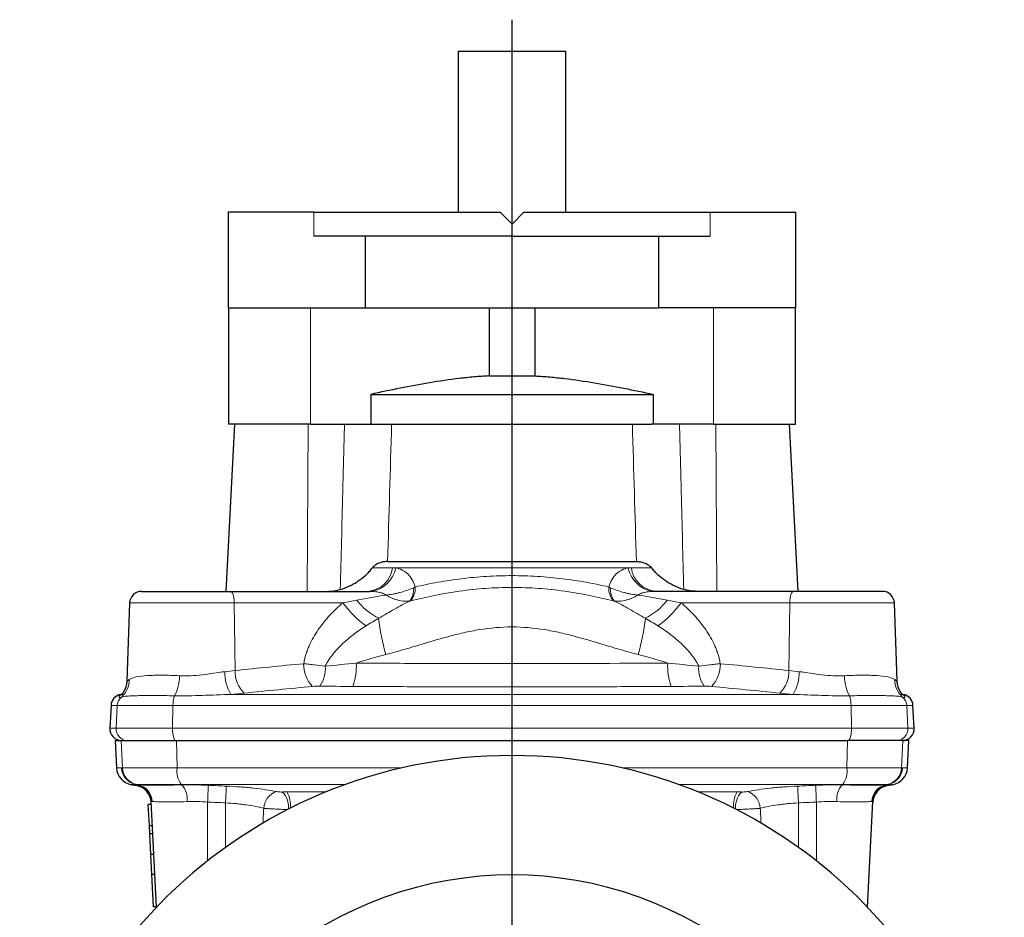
# Model space of a CAD drawing. Header units: millimetres. Extents: x -261 to 505, y -237 to 323.
# Tile 3 of 5: x -259 to -94, y 173 to 323. Entities that reach past the tile are written whole.
import ezdxf

# ---------------------------------------------------------------- set-up
doc = ezdxf.new("R2010")
doc.units = ezdxf.units.MM
doc.layers.add('FORMAT', color=7, linetype='Continuous')

# ---------------------------------------------------------------- blocks, each defined once
blk = doc.blocks.new('SW_CENTERMARKSYMBOL_0')
at = {"layer": 'FORMAT', "color": 0}
blk.add_line((0, 5), (0, 205.76), dxfattribs=at)
blk = doc.blocks.new('SW_CENTERMARKSYMBOL_1')
at = {"layer": 'FORMAT', "color": 0}
for p, q in [((-91.92, 3.54), (-96.87, 8.49)), ((3.54, 3.54), (8.49, 8.49)), ((-88.39, 0), (-90.16, 1.77)), ((-44.19, -39.19), (-44.19, 2.5)), ((0, 0), (1.77, 1.77)), ((-88.39, 0), (-86.62, -1.77)), ((0, 0), (-1.77, -1.77)), ((-84.85, -3.54), (-79.9, -8.49)), ((-3.54, -3.54), (-8.49, -8.49)), ((-44.19, -44.19), (-44.19, -41.69)), ((-49.19, -44.19), (-90.89, -44.19)), ((-44.19, -44.19), (-46.69, -44.19)), ((-44.19, -44.19), (-44.19, -46.69)), ((-44.19, -44.19), (-41.69, -44.19)), ((-39.19, -44.19), (2.5, -44.19)), ((-44.19, -49.19), (-44.19, -90.89)), ((-84.85, -84.85), (-79.9, -79.9)), ((-3.54, -84.85), (-8.49, -79.9)), ((-88.39, -88.39), (-86.62, -86.62)), ((0, -88.39), (-1.77, -86.62)), ((-88.39, -88.39), (-90.16, -90.16)), ((0, -88.39), (1.77, -90.16)), ((-91.92, -91.92), (-96.87, -96.87)), ((3.54, -91.92), (8.49, -96.87))]:
    blk.add_line(p, q, dxfattribs=at)
for start, end in [(49.5837, 130.4163), (132.7082, 135), (45, 47.2918), (135, 137.2918), (42.7082, 45), (139.5837, 220.4163), (319.5837, 40.4163), (222.7082, 225), (315, 317.2918), (225, 227.2918), (312.7082, 315), (229.5837, 310.4163)]:
    blk.add_arc((-44.19, -44.19), 62.5, start, end, dxfattribs=at)

msp = doc.modelspace()

# ---------------------------------------------------------------- linework, layer by layer
at = {"color": 7, "linetype": 'Continuous', "lineweight": 25}
for p, q in [((-185.29, 317.69), (-185.29, 290.69)), ((-185.29, 317.69), (-176.29, 317.69)), ((-176.29, 317.69), (-167.29, 317.69)), ((-167.29, 290.69), (-167.29, 317.69)), ((-223.85, 290.69), (-223.85, 274.69)), ((-209.49, 290.69), (-223.85, 290.69)), ((-209.49, 290.69), (-178.29, 290.69)), ((-176.29, 288.69), (-178.29, 290.69)), ((-174.29, 290.69), (-176.29, 288.69)), ((-174.29, 290.69), (-143.09, 290.69)), ((-143.09, 290.69), (-128.73, 290.69)), ((-128.73, 274.69), (-128.73, 290.69)), ((-176.29, 286.69), (-209.49, 286.69)), ((-200.85, 274.69), (-200.85, 286.69)), ((-176.29, 286.69), (-143.09, 286.69)), ((-151.73, 286.69), (-151.73, 274.69)), ((-223.85, 274.69), (-200.85, 274.69)), ((-223.79, 274.69), (-223.79, 255.19)), ((-200.85, 274.69), (-151.73, 274.69)), ((-180.12, 274.69), (-180.12, 263.27)), ((-172.46, 274.69), (-172.46, 263.27)), ((-128.73, 274.69), (-151.73, 274.69)), ((-128.79, 255.19), (-128.79, 274.69)), ((-180.12, 263.27), (-172.46, 263.27)), ((-199.93, 260.19), (-199.93, 255.19)), ((-199.93, 260.19), (-152.65, 260.19)), ((-152.65, 260.19), (-152.65, 255.19)), ((-222.79, 255.19), (-224.26, 227.19)), ((-210.05, 255.19), (-223.79, 255.19)), ((-210.05, 255.19), (-200.52, 255.19)), ((-199.68, 255.19), (-152.9, 255.19)), ((-142.53, 255.19), (-152.06, 255.19)), ((-142.53, 255.19), (-128.79, 255.19)), ((-128.32, 227.19), (-129.79, 255.19)), ((-197.13, 232.19), (-155.45, 232.19)), ((-238.36, 227.19), (-223.5, 227.19)), ((-223.5, 227.19), (-200.19, 227.19)), ((-129.08, 227.19), (-152.39, 227.19)), ((-114.22, 227.19), (-129.08, 227.19)), ((-240.36, 225.26), (-240.81, 212.22)), ((-111.77, 212.22), (-112.22, 225.26)), ((-241.66, 209.96), (-241.82, 209.93)), ((-241.5, 209.94), (-241.49, 209.94)), ((-111.08, 209.94), (-111.09, 209.94)), ((-110.76, 209.93), (-110.92, 209.96)), ((-243.47, 208.07), (-243.67, 204.29)), ((-108.91, 204.29), (-109.11, 208.07)), ((-242.79, 202.19), (-242.55, 197.61)), ((-242.79, 202.19), (-241.79, 202.19)), ((-241.79, 202.19), (-232.48, 202.19)), ((-232.48, 202.19), (-120.1, 202.19)), ((-110.79, 202.19), (-120.1, 202.19)), ((-109.79, 202.19), (-110.79, 202.19)), ((-110.03, 197.61), (-109.79, 202.19)), ((-240.08, 194.81), (-239.22, 194.66)), ((-113.36, 194.66), (-112.51, 194.81)), ((-236.73, 191.49), (-237.23, 191.49)), ((-237.04, 187.93), (-237.23, 191.49)), ((-235.83, 174.3), (-236.76, 192.01)), ((-116.75, 174.3), (-115.82, 192.01)), ((-236.54, 187.93), (-237.04, 187.93)), ((-236.97, 186.56), (-237.04, 187.93)), ((-236.47, 186.56), (-236.97, 186.56)), ((-236.79, 183.13), (-236.97, 186.56)), ((-236.29, 183.13), (-236.79, 183.13)), ((-236.62, 179.78), (-236.79, 183.13)), ((-236.12, 179.78), (-236.62, 179.78)), ((-236.33, 174.35), (-236.62, 179.78)), ((-235.83, 174.35), (-236.33, 174.35))]:
    msp.add_line(p, q, dxfattribs=at)
at = {"color": 8, "linetype": 'Continuous', "lineweight": 18}
for p, q in [((-209.49, 290.69), (-209.49, 286.69)), ((-143.09, 290.69), (-143.09, 286.69)), ((-210.05, 274.69), (-210.05, 255.19)), ((-142.53, 274.69), (-142.53, 255.19)), ((-210.59, 227.19), (-210.47, 255.19)), ((-141.99, 227.19), (-142.11, 255.19)), ((-199.68, 231.11), (-196.29, 231.11)), ((-156.81, 231.1), (-195.77, 231.1)), ((-152.9, 231.11), (-156.29, 231.11)), ((-176.29, 227.84), (-176.29, 221.23)), ((-222.82, 225.26), (-240.36, 225.26)), ((-222.69, 213.94), (-222.82, 225.26)), ((-204.61, 225.26), (-222.82, 225.26)), ((-147.97, 225.26), (-129.76, 225.26)), ((-129.89, 213.94), (-129.76, 225.26)), ((-129.76, 225.26), (-112.22, 225.26)), ((-241.82, 209.93), (-241.7, 209.93)), ((-241.55, 209.93), (-241.5, 209.94)), ((-241.55, 209.93), (-241.5, 209.94)), ((-223.4, 209.93), (-129.18, 209.93)), ((-111.03, 209.93), (-111.09, 209.94)), ((-111.03, 209.93), (-111.08, 209.94)), ((-110.76, 209.93), (-110.88, 209.93)), ((-242.44, 208.07), (-243.47, 208.07)), ((-242.63, 204.29), (-242.44, 208.07)), ((-233.11, 208.07), (-242.44, 208.07)), ((-233.16, 204.29), (-233.11, 208.07)), ((-119.47, 208.07), (-233.11, 208.07)), ((-119.42, 204.29), (-119.47, 208.07)), ((-119.47, 208.07), (-110.14, 208.07)), ((-109.95, 204.29), (-110.14, 208.07)), ((-110.14, 208.07), (-109.11, 208.07)), ((-243.67, 204.29), (-242.63, 204.29)), ((-242.63, 204.29), (-233.16, 204.29)), ((-233.16, 204.29), (-119.42, 204.29)), ((-119.42, 204.29), (-109.95, 204.29)), ((-109.95, 204.29), (-108.91, 204.29)), ((-241.55, 197.61), (-241.79, 202.19)), ((-232.41, 197.61), (-232.48, 202.19)), ((-120.17, 197.61), (-120.1, 202.19)), ((-111.03, 197.61), (-110.79, 202.19)), ((-242.55, 197.61), (-241.7, 197.61)), ((-241.61, 197.61), (-241.55, 197.61)), ((-241.55, 197.61), (-232.41, 197.61)), ((-232.41, 197.61), (-194.7, 197.61)), ((-157.88, 197.61), (-120.17, 197.61)), ((-111.03, 197.61), (-120.17, 197.61)), ((-110.97, 197.61), (-111.03, 197.61)), ((-110.03, 197.61), (-110.88, 197.61)), ((-239.23, 194.81), (-240.08, 194.81)), ((-239.08, 194.81), (-239.14, 194.81)), ((-231.72, 194.81), (-239.08, 194.81)), ((-239.02, 194.8), (-239.08, 194.81)), ((-204.24, 194.81), (-231.72, 194.81)), ((-231.65, 194.77), (-231.72, 194.81)), ((-120.86, 194.81), (-148.34, 194.81)), ((-120.93, 194.77), (-120.86, 194.81)), ((-120.86, 194.81), (-113.5, 194.81)), ((-113.56, 194.8), (-113.5, 194.81)), ((-113.5, 194.81), (-113.44, 194.81)), ((-113.35, 194.81), (-112.51, 194.81)), ((-227.29, 182.03), (-227.29, 191.9)), ((-224.29, 184.29), (-224.29, 191.76)), ((-128.29, 184.29), (-128.29, 191.76)), ((-125.29, 182.03), (-125.29, 191.9))]:
    msp.add_line(p, q, dxfattribs=at)
at = {"color": 8, "linetype": 'Continuous', "lineweight": 18, "flags": 128}
for points in [[(-223.5, 227.19), (-223.44, 227.18), (-223.37, 227.15), (-223.31, 227.1), (-223.25, 227.04), (-223.19, 226.96), (-223.13, 226.86), (-223.08, 226.75), (-223.03, 226.63), (-222.98, 226.49), (-222.94, 226.33), (-222.91, 226.17), (-222.88, 226), (-222.86, 225.82), (-222.84, 225.64), (-222.83, 225.45), (-222.82, 225.26)], [(-129.08, 227.19), (-129.14, 227.18), (-129.21, 227.15), (-129.27, 227.1), (-129.33, 227.04), (-129.39, 226.96), (-129.45, 226.86), (-129.5, 226.75), (-129.55, 226.63), (-129.6, 226.49), (-129.64, 226.33), (-129.67, 226.17), (-129.7, 226), (-129.72, 225.82), (-129.74, 225.64), (-129.75, 225.45), (-129.76, 225.26)], [(-232.6, 202.19), (-232.65, 202.2), (-232.71, 202.22), (-232.76, 202.27), (-232.81, 202.33), (-232.86, 202.41), (-232.9, 202.51), (-232.95, 202.62), (-232.99, 202.74), (-233.03, 202.88), (-233.06, 203.03), (-233.09, 203.19), (-233.11, 203.36), (-233.13, 203.54), (-233.15, 203.72), (-233.16, 203.91), (-233.16, 204.1), (-233.16, 204.29)], [(-119.98, 202.19), (-119.93, 202.2), (-119.87, 202.22), (-119.82, 202.27), (-119.77, 202.33), (-119.72, 202.41), (-119.68, 202.51), (-119.63, 202.62), (-119.59, 202.74), (-119.55, 202.88), (-119.52, 203.03), (-119.49, 203.19), (-119.47, 203.36), (-119.45, 203.54), (-119.43, 203.72), (-119.42, 203.91), (-119.42, 204.1), (-119.42, 204.29)]]:
    msp.add_lwpolyline(points, dxfattribs=at)
at = {"color": 8, "linetype": 'Continuous', "lineweight": 18}
for centre, radius, start, end in [((-200.82, 231.71), 4.56, 277.9124, 352.4731), ((-200.72, 232.15), 5.06, 280.8678, 347.985), ((-151.86, 232.15), 5.06, 192.015, 259.1322), ((-151.77, 231.71), 4.56, 187.5269, 262.0876), ((-195.94, 227.42), 3.14, 323.9653, 6.6776), ((-195.67, 227.69), 3.17, 318.8654, 4.3626), ((-156.91, 227.69), 3.17, 175.6374, 221.1346), ((-156.64, 227.42), 3.14, 173.3224, 216.0347), ((-190.84, 235.18), 16.97, 215.7651, 234.2908), ((-193.97, 232.13), 10.52, 217.5494, 243.7454), ((-158.61, 232.13), 10.52, 296.2546, 322.4506), ((-161.74, 235.18), 16.97, 305.7092, 324.2349), ((-160.47, 226.97), 38.4, 186.3923, 195.6718), ((-192.11, 226.97), 38.4, 344.3282, 353.6077), ((-206.03, 214.9), 5.17, 178.1437, 224.6351), ((-212.94, 214.31), 5.38, 326.2173, 3.5527), ((-211.34, 214.5), 8.97, 338.8738, 4.2939), ((-141.24, 214.5), 8.97, 175.7061, 201.1262), ((-139.64, 214.31), 5.38, 176.4473, 213.7827), ((-146.55, 214.9), 5.17, 315.3649, 1.8563), ((-239.34, 213.11), 7.36, 332.4241, 359.5231), ((-217.26, 213.61), 7.16, 179.0375, 210.9463), ((-217.52, 213.8), 5.17, 178.5328, 225.1896), ((-135.06, 213.8), 5.17, 314.8104, 1.4672), ((-135.32, 213.61), 7.16, 329.0537, 0.9625), ((-113.24, 213.11), 7.36, 180.4769, 207.5759), ((-244.28, 212.38), 3.85, 311.36, 0.3075), ((-108.3, 212.38), 3.85, 179.6925, 228.64), ((-228.92, 208.18), 4.18, 158.6047, 181.5211), ((-123.66, 208.18), 4.18, 358.4789, 21.3953), ((-240.44, 207.96), 2, 130.413, 177.0272), ((-112.14, 207.96), 2, 2.9728, 49.587), ((-240.64, 204.18), 2, 176.9235, 269.9072), ((-111.94, 204.18), 2, 270.0889, 3.0804), ((-238.71, 197.76), 3, 182.9399, 259.9217), ((-238.61, 197.76), 3, 182.9332, 259.913), ((-238.56, 197.76), 3, 182.9293, 259.9079), ((-228.31, 197.14), 4.13, 173.5452, 214.3716), ((-124.28, 197.14), 4.13, 325.6284, 6.4548), ((-114.02, 197.76), 3, 280.0921, 357.0707), ((-113.97, 197.76), 3, 280.087, 357.0668), ((-113.87, 197.76), 3, 280.0783, 357.0601), ((-239.75, 191.85), 3, 3.0015, 80.027), ((-239.56, 191.88), 2.97, 2.3471, 79.5146), ((-234.23, 192.35), 3.54, 353.8905, 43.156), ((180.93, 173.64), 408.63, 177.0459, 177.4386), ((-533.51, 173.64), 408.63, 2.5614, 2.9541), ((-118.35, 192.35), 3.54, 136.844, 186.1095), ((-113.02, 191.88), 2.97, 100.4854, 177.6529), ((-112.83, 191.85), 3, 99.973, 176.9985), ((208.29, 173.48), 432.96, 177.2089, 177.5795), ((-214.81, 190.71), 3.08, 107.5891, 177.4215), ((-217.49, 191.05), 3.75, 354.5623, 42.3478), ((-217.95, 191.28), 4.56, 354.8819, 30.4452), ((-134.63, 191.28), 4.56, 149.5548, 185.1181), ((-135.09, 191.05), 3.75, 137.6522, 185.4377), ((-137.77, 190.71), 3.08, 2.5785, 72.4109), ((-560.87, 173.48), 432.96, 2.4205, 2.7911)]:
    msp.add_arc(centre, radius, start, end, dxfattribs=at)
at = {"color": 7, "linetype": 'Continuous', "lineweight": 25}
for centre, radius, start, end in [((-238.36, 225.19), 2, 90, 178), ((-114.22, 225.19), 2, 2, 90), ((-241.48, 207.96), 2, 100, 177), ((-111.1, 207.96), 2, 3, 80), ((-241.67, 204.19), 2, 177, 270), ((-110.91, 204.19), 2, 270, 3), ((-176.29, 117.19), 82.5, 1.0325, 178.9675), ((-239.55, 197.76), 3, 183, 260), ((-113.03, 197.76), 3, 280, 357), ((-239.74, 191.7), 3, 3, 80.0012), ((-112.84, 191.7), 3, 100.0012, 177)]:
    msp.add_arc(centre, radius, start, end, dxfattribs=at)
for points, knots in [([(-180.12, 263.27), (-180.96, 263.23), (-181.79, 263.17), (-183.46, 263.03), (-184.29, 262.94), (-186.79, 262.64), (-188.45, 262.4), (-191.74, 261.85), (-193.38, 261.54), (-196.66, 260.89), (-198.3, 260.54), (-199.93, 260.19)], [0, 0, 0, 0, 0.125, 0.125, 0.25, 0.25, 0.5, 0.5, 0.75, 0.75, 1, 1, 1, 1]), ([(-172.46, 263.27), (-171.62, 263.23), (-170.79, 263.17), (-169.12, 263.03), (-168.29, 262.94), (-165.79, 262.64), (-164.13, 262.4), (-160.84, 261.85), (-159.2, 261.54), (-155.92, 260.89), (-154.29, 260.54), (-152.65, 260.19)], [0, 0, 0, 0, 0.125, 0.125, 0.25, 0.25, 0.5, 0.5, 0.75, 0.75, 1, 1, 1, 1]), ([(-205.06, 227.5), (-204.51, 227.65), (-203.99, 227.85), (-203.24, 228.21), (-203, 228.34), (-202.52, 228.62), (-202.28, 228.77), (-201.6, 229.23), (-201.18, 229.56), (-200.58, 230.1), (-200.39, 230.29), (-200.02, 230.69), (-199.84, 230.89), (-199.68, 231.11)], [0, 0, 0, 0, 0.25, 0.25, 0.375, 0.375, 0.5, 0.5, 0.75, 0.75, 0.875, 0.875, 1, 1, 1, 1]), ([(-197.13, 232.19), (-197.33, 232.19), (-197.54, 232.17), (-197.97, 232.1), (-198.18, 232.05), (-198.63, 231.9), (-198.86, 231.79), (-199.19, 231.59), (-199.3, 231.51), (-199.5, 231.33), (-199.6, 231.22), (-199.68, 231.11)], [0, 0, 0, 0, 0.25, 0.25, 0.5, 0.5, 0.75, 0.75, 0.875, 0.875, 1, 1, 1, 1]), ([(-155.45, 232.19), (-155.25, 232.19), (-155.04, 232.17), (-154.62, 232.1), (-154.4, 232.05), (-153.95, 231.9), (-153.72, 231.79), (-153.39, 231.59), (-153.28, 231.51), (-153.08, 231.33), (-152.98, 231.22), (-152.9, 231.11)], [0, 0, 0, 0, 0.25, 0.25, 0.5, 0.5, 0.75, 0.75, 0.875, 0.875, 1, 1, 1, 1]), ([(-147.52, 227.5), (-148.07, 227.65), (-148.59, 227.85), (-149.34, 228.21), (-149.58, 228.34), (-150.06, 228.62), (-150.3, 228.77), (-150.98, 229.23), (-151.4, 229.56), (-152, 230.1), (-152.19, 230.29), (-152.56, 230.69), (-152.74, 230.89), (-152.9, 231.11)], [0, 0, 0, 0, 0.25, 0.25, 0.375, 0.375, 0.5, 0.5, 0.75, 0.75, 0.875, 0.875, 1, 1, 1, 1]), ([(-240.81, 212.22), (-240.82, 212.17), (-240.82, 212.05), (-240.84, 211.86), (-240.87, 211.66), (-240.91, 211.47), (-240.96, 211.29), (-241.01, 211.13), (-241.06, 210.98), (-241.12, 210.84), (-241.17, 210.72), (-241.23, 210.6), (-241.28, 210.5), (-241.34, 210.41), (-241.39, 210.32), (-241.44, 210.25), (-241.48, 210.18), (-241.53, 210.13), (-241.57, 210.07), (-241.61, 210.02), (-241.65, 209.97), (-241.69, 209.93), (-241.72, 209.9), (-241.75, 209.87), (-241.77, 209.85), (-241.79, 209.84), (-241.79, 209.83), (-241.79, 209.84), (-241.79, 209.84)], [0, 0, 0, 0, 0.027162, 0.063244, 0.098496, 0.132775, 0.165952, 0.197957, 0.228799, 0.25859, 0.287531, 0.315896, 0.344009, 0.372225, 0.400811, 0.430135, 0.460585, 0.492553, 0.526517, 0.567784, 0.609591, 0.655486, 0.705841, 0.761271, 0.822422, 0.890002, 0.964799, 1, 1, 1, 1]), ([(-110.79, 209.84), (-110.79, 209.84), (-110.79, 209.84), (-110.8, 209.85), (-110.82, 209.86), (-110.85, 209.89), (-110.88, 209.92), (-110.91, 209.96), (-110.95, 210), (-111, 210.06), (-111.05, 210.11), (-111.09, 210.18), (-111.14, 210.24), (-111.19, 210.32), (-111.24, 210.4), (-111.29, 210.49), (-111.35, 210.6), (-111.41, 210.71), (-111.46, 210.84), (-111.52, 210.97), (-111.57, 211.12), (-111.62, 211.29), (-111.67, 211.47), (-111.71, 211.66), (-111.74, 211.86), (-111.76, 212.05), (-111.76, 212.17), (-111.77, 212.22)], [0, 0, 0, 0, 0.067338, 0.141705, 0.208593, 0.268885, 0.323357, 0.372711, 0.417595, 0.458615, 0.503193, 0.535398, 0.566573, 0.596459, 0.625466, 0.653996, 0.682422, 0.710995, 0.74008, 0.769996, 0.800999, 0.833257, 0.866824, 0.901641, 0.937552, 0.974355, 1, 1, 1, 1])]:
    msp.add_open_spline(points, degree=3, knots=knots, dxfattribs=at)
at = {"color": 8, "linetype": 'Continuous', "lineweight": 18}
for points, knots in [([(-205.06, 227.5), (-204.92, 232.94), (-204.79, 238.38), (-204.65, 243.81), (-204.56, 247.61), (-204.46, 251.4), (-204.36, 255.19)], [0.00538212, 0.00538212, 0.00538212, 0.00538212, 0.02172657, 0.02172657, 0.02172657, 0.03311668, 0.03311668, 0.03311668, 0.03311668]), ([(-147.52, 227.5), (-147.66, 232.94), (-147.79, 238.38), (-147.93, 243.81), (-148.03, 247.61), (-148.12, 251.4), (-148.22, 255.19)], [0.00538212, 0.00538212, 0.00538212, 0.00538212, 0.02172657, 0.02172657, 0.02172657, 0.03311668, 0.03311668, 0.03311668, 0.03311668]), ([(-195.77, 231.1), (-195.4, 231.04), (-195.05, 230.93), (-194.54, 230.68), (-194.37, 230.58), (-194.06, 230.36), (-193.91, 230.23), (-193.48, 229.83), (-193.23, 229.51), (-192.8, 228.77), (-192.63, 228.37), (-192.51, 227.93)], [0, 0, 0, 0, 0.25, 0.25, 0.375, 0.375, 0.5, 0.5, 0.75, 0.75, 1, 1, 1, 1]), ([(-156.81, 231.1), (-157.18, 231.04), (-157.54, 230.93), (-158.04, 230.68), (-158.21, 230.58), (-158.53, 230.36), (-158.68, 230.23), (-159.1, 229.83), (-159.35, 229.51), (-159.78, 228.77), (-159.95, 228.37), (-160.07, 227.93)], [0, 0, 0, 0, 0.25, 0.25, 0.375, 0.375, 0.5, 0.5, 0.75, 0.75, 1, 1, 1, 1]), ([(-192.51, 227.93), (-191.9, 228.07), (-191.27, 228.21), (-190, 228.47), (-189.36, 228.6), (-187.42, 228.94), (-186.09, 229.14), (-184.05, 229.39), (-183.36, 229.47), (-181.96, 229.59), (-181.26, 229.65), (-179.14, 229.77), (-177.72, 229.82), (-174.86, 229.82), (-173.44, 229.78), (-170.62, 229.6), (-169.21, 229.47), (-166.47, 229.14), (-165.14, 228.94), (-162.55, 228.48), (-161.29, 228.21), (-160.07, 227.93)], [0, 0, 0, 0, 0.0625, 0.0625, 0.125, 0.125, 0.25, 0.25, 0.3125, 0.3125, 0.375, 0.375, 0.5, 0.5, 0.625, 0.625, 0.75, 0.75, 0.875, 0.875, 1, 1, 1, 1]), ([(-192.81, 227.79), (-193.17, 227.62), (-193.54, 227.48), (-194.29, 227.21), (-194.67, 227.1), (-195.26, 226.94), (-195.46, 226.89), (-195.85, 226.81), (-196.04, 226.77), (-196.63, 226.66), (-197.01, 226.61), (-197.38, 226.57)], [0, 0, 0, 0, 0.25, 0.25, 0.5, 0.5, 0.625, 0.625, 0.75, 0.75, 1, 1, 1, 1]), ([(-193.28, 225.6), (-190.65, 226.25), (-187.92, 226.82), (-184.35, 227.32), (-183.62, 227.41), (-182.17, 227.56), (-181.44, 227.63), (-179.24, 227.79), (-177.77, 227.84), (-176.29, 227.84)], [0, 0, 0, 0, 0.5, 0.5, 0.625, 0.625, 0.75, 0.75, 1, 1, 1, 1]), ([(-159.3, 225.6), (-161.93, 226.25), (-164.67, 226.82), (-168.23, 227.32), (-168.96, 227.41), (-170.41, 227.56), (-171.14, 227.63), (-173.34, 227.79), (-174.81, 227.84), (-176.29, 227.84)], [0, 0, 0, 0, 0.5, 0.5, 0.625, 0.625, 0.75, 0.75, 1, 1, 1, 1]), ([(-159.77, 227.79), (-159.42, 227.62), (-159.04, 227.48), (-158.29, 227.21), (-157.91, 227.1), (-157.32, 226.94), (-157.12, 226.89), (-156.73, 226.81), (-156.54, 226.77), (-155.95, 226.66), (-155.57, 226.61), (-155.2, 226.57)], [0, 0, 0, 0, 0.25, 0.25, 0.5, 0.5, 0.625, 0.625, 0.75, 0.75, 1, 1, 1, 1]), ([(-202.32, 225.72), (-201.48, 225.88), (-200.65, 226.04), (-199.01, 226.33), (-198.2, 226.46), (-197.38, 226.57)], [0, 0, 0, 0, 0.5, 0.5, 1, 1, 1, 1]), ([(-197.38, 226.57), (-197.46, 226.64), (-197.55, 226.69), (-197.74, 226.78), (-197.83, 226.82), (-198.12, 226.93), (-198.32, 226.98), (-198.93, 227.11), (-199.35, 227.16), (-199.77, 227.18)], [0, 0, 0, 0, 0.125, 0.125, 0.25, 0.25, 0.5, 0.5, 1, 1, 1, 1]), ([(-193.39, 225.57), (-193.7, 225.53), (-194.02, 225.52), (-194.67, 225.56), (-195.01, 225.62), (-195.52, 225.75), (-195.69, 225.8), (-196.03, 225.91), (-196.2, 225.98), (-196.71, 226.2), (-197.05, 226.37), (-197.38, 226.57)], [0, 0, 0, 0, 0.25, 0.25, 0.5, 0.5, 0.625, 0.625, 0.75, 0.75, 1, 1, 1, 1]), ([(-159.19, 225.57), (-158.88, 225.53), (-158.56, 225.52), (-157.91, 225.56), (-157.58, 225.62), (-157.06, 225.75), (-156.89, 225.8), (-156.55, 225.91), (-156.38, 225.98), (-155.87, 226.2), (-155.53, 226.37), (-155.2, 226.57)], [0, 0, 0, 0, 0.25, 0.25, 0.5, 0.5, 0.625, 0.625, 0.75, 0.75, 1, 1, 1, 1]), ([(-155.2, 226.57), (-155.12, 226.64), (-155.03, 226.69), (-154.85, 226.78), (-154.75, 226.82), (-154.46, 226.93), (-154.26, 226.98), (-153.65, 227.11), (-153.23, 227.16), (-152.82, 227.18)], [0, 0, 0, 0, 0.125, 0.125, 0.25, 0.25, 0.5, 0.5, 1, 1, 1, 1]), ([(-150.26, 225.72), (-151.1, 225.88), (-151.93, 226.04), (-153.57, 226.33), (-154.38, 226.46), (-155.2, 226.57)], [0, 0, 0, 0, 0.5, 0.5, 1, 1, 1, 1]), ([(-211.19, 215.07), (-211.11, 215.59), (-210.98, 216.1), (-210.75, 216.86), (-210.66, 217.11), (-210.47, 217.6), (-210.37, 217.84), (-209.85, 219.03), (-209.33, 219.93), (-208.45, 221.21), (-208.14, 221.62), (-207.5, 222.42), (-207.16, 222.81), (-206.12, 223.92), (-205.39, 224.61), (-204.61, 225.26)], [0, 0, 0, 0, 0.125, 0.125, 0.1875, 0.1875, 0.25, 0.25, 0.5, 0.5, 0.625, 0.625, 0.75, 0.75, 1, 1, 1, 1]), ([(-193.39, 225.57), (-194.25, 225.17), (-195.1, 224.7), (-196.84, 223.72), (-197.72, 223.21), (-198.63, 222.7)], [0, 0, 0, 0, 0.5, 0.5, 1, 1, 1, 1]), ([(-159.19, 225.57), (-158.33, 225.17), (-157.48, 224.7), (-155.75, 223.72), (-154.86, 223.21), (-153.95, 222.7)], [0, 0, 0, 0, 0.5, 0.5, 1, 1, 1, 1]), ([(-141.39, 215.07), (-141.48, 215.59), (-141.6, 216.1), (-141.84, 216.86), (-141.92, 217.11), (-142.11, 217.6), (-142.21, 217.84), (-142.73, 219.03), (-143.25, 219.93), (-144.13, 221.21), (-144.44, 221.62), (-145.08, 222.42), (-145.42, 222.81), (-146.46, 223.92), (-147.19, 224.61), (-147.97, 225.26)], [0, 0, 0, 0, 0.125, 0.125, 0.1875, 0.1875, 0.25, 0.25, 0.5, 0.5, 0.625, 0.625, 0.75, 0.75, 1, 1, 1, 1]), ([(-200.75, 221.39), (-201.43, 220.97), (-202.1, 220.52), (-203.06, 219.8), (-203.38, 219.55), (-204, 219.03), (-204.31, 218.76), (-205.2, 217.93), (-205.76, 217.34), (-206.51, 216.39), (-206.75, 216.06), (-207.2, 215.37), (-207.4, 215.02), (-207.57, 214.65)], [0, 0, 0, 0, 0.25, 0.25, 0.375, 0.375, 0.5, 0.5, 0.75, 0.75, 0.875, 0.875, 1, 1, 1, 1]), ([(-176.29, 221.23), (-178.11, 221.23), (-179.92, 221.06), (-182.62, 220.63), (-183.51, 220.45), (-185.28, 220.05), (-186.16, 219.83), (-188.78, 219.12), (-190.51, 218.59), (-193.97, 217.56), (-195.69, 217.05), (-197.44, 216.6)], [0, 0, 0, 0, 0.25, 0.25, 0.375, 0.375, 0.5, 0.5, 0.75, 0.75, 1, 1, 1, 1]), ([(-176.29, 221.23), (-174.47, 221.23), (-172.66, 221.06), (-169.97, 220.63), (-169.07, 220.45), (-167.3, 220.05), (-166.43, 219.83), (-163.8, 219.12), (-162.07, 218.59), (-158.62, 217.56), (-156.89, 217.05), (-155.14, 216.6)], [0, 0, 0, 0, 0.25, 0.25, 0.375, 0.375, 0.5, 0.5, 0.75, 0.75, 1, 1, 1, 1]), ([(-151.83, 221.39), (-151.15, 220.97), (-150.48, 220.52), (-149.52, 219.8), (-149.2, 219.55), (-148.58, 219.03), (-148.27, 218.76), (-147.38, 217.93), (-146.82, 217.34), (-146.07, 216.39), (-145.83, 216.06), (-145.38, 215.37), (-145.18, 215.02), (-145.01, 214.65)], [0, 0, 0, 0, 0.25, 0.25, 0.375, 0.375, 0.5, 0.5, 0.75, 0.75, 0.875, 0.875, 1, 1, 1, 1]), ([(-211.19, 215.07), (-210.9, 215.04), (-210.6, 215.01), (-210, 214.94), (-209.69, 214.91), (-208.78, 214.8), (-208.16, 214.72), (-207.57, 214.65)], [0, 0, 0, 0, 0.25, 0.25, 0.5, 0.5, 1, 1, 1, 1]), ([(-202.4, 215.17), (-200.24, 215.15), (-198.08, 215.14), (-193.74, 215.13), (-191.56, 215.12), (-185.02, 215.1), (-180.65, 215.1), (-167.51, 215.1), (-158.81, 215.12), (-150.18, 215.17)], [0, 0, 0, 0, 0.125, 0.125, 0.25, 0.25, 0.5, 0.5, 1, 1, 1, 1]), ([(-141.39, 215.07), (-141.68, 215.04), (-141.98, 215.01), (-142.58, 214.94), (-142.89, 214.91), (-143.8, 214.8), (-144.42, 214.72), (-145.01, 214.65)], [0, 0, 0, 0, 0.25, 0.25, 0.5, 0.5, 1, 1, 1, 1]), ([(-240.43, 212.4), (-240.3, 212.5), (-240.13, 212.58), (-239.74, 212.73), (-239.52, 212.8), (-238.75, 212.96), (-238.13, 213.03), (-236.65, 213.12), (-235.83, 213.14), (-234.47, 213.14), (-233.99, 213.13), (-233.01, 213.1), (-232.5, 213.08), (-231.98, 213.05)], [0, 0, 0, 0, 0.125, 0.125, 0.25, 0.25, 0.5, 0.5, 0.75, 0.75, 0.875, 0.875, 1, 1, 1, 1]), ([(-231.98, 213.05), (-231.38, 213.02), (-230.76, 213.02), (-229.51, 213.07), (-228.87, 213.13), (-227.59, 213.29), (-226.95, 213.39), (-225.68, 213.58), (-225.05, 213.67), (-224.41, 213.73)], [0, 0, 0, 0, 0.25, 0.25, 0.5, 0.5, 0.75, 0.75, 1, 1, 1, 1]), ([(-120.6, 213.05), (-121.21, 213.02), (-121.82, 213.02), (-123.07, 213.07), (-123.71, 213.13), (-124.99, 213.29), (-125.63, 213.39), (-126.9, 213.58), (-127.53, 213.67), (-128.17, 213.73)], [0, 0, 0, 0, 0.25, 0.25, 0.5, 0.5, 0.75, 0.75, 1, 1, 1, 1]), ([(-112.15, 212.4), (-112.28, 212.5), (-112.45, 212.58), (-112.84, 212.73), (-113.06, 212.8), (-113.83, 212.96), (-114.45, 213.03), (-115.93, 213.12), (-116.75, 213.14), (-118.11, 213.14), (-118.59, 213.13), (-119.57, 213.1), (-120.08, 213.08), (-120.6, 213.05)], [0, 0, 0, 0, 0.125, 0.125, 0.25, 0.25, 0.5, 0.5, 0.75, 0.75, 0.875, 0.875, 1, 1, 1, 1]), ([(-240.81, 212.22), (-240.81, 212.21), (-240.81, 212.19), (-240.8, 212.18), (-240.76, 212.18), (-240.71, 212.2), (-240.64, 212.25), (-240.54, 212.31), (-240.47, 212.37), (-240.43, 212.4)], [0, 0, 0, 0, 0.078453, 0.224071, 0.369688, 0.526286, 0.68289, 0.84144, 1, 1, 1, 1]), ([(-149.6, 211.26), (-154.01, 211.24), (-162.87, 211.2), (-171.79, 211.19), (-180.74, 211.19), (-185.21, 211.2), (-191.9, 211.22), (-194.12, 211.22), (-198.56, 211.24), (-200.77, 211.25), (-202.98, 211.26)], [0, 0, 0, 0, 0.25, 0.5, 0.5, 0.75, 0.75, 0.875, 0.875, 1, 1, 1, 1]), ([(-111.77, 212.22), (-111.77, 212.21), (-111.77, 212.19), (-111.78, 212.18), (-111.82, 212.18), (-111.87, 212.2), (-111.94, 212.25), (-112.04, 212.31), (-112.11, 212.37), (-112.15, 212.4)], [0, 0, 0, 0, 0.078453, 0.224071, 0.369688, 0.526286, 0.68289, 0.84144, 1, 1, 1, 1]), ([(-241.74, 209.49), (-241.88, 209.44), (-241.98, 209.41), (-242.12, 209.42), (-242.14, 209.46), (-242.12, 209.58), (-242.07, 209.66), (-241.88, 209.82), (-241.74, 209.89), (-241.55, 209.93)], [0, 0, 0, 0, 0.25, 0.25, 0.5, 0.5, 0.75, 0.75, 1, 1, 1, 1]), ([(-232.82, 209.7), (-233.4, 209.71), (-233.97, 209.72), (-234.8, 209.73), (-235.07, 209.73), (-235.6, 209.73), (-235.85, 209.73), (-237.11, 209.74), (-238, 209.73), (-239.18, 209.71), (-239.54, 209.7), (-240.19, 209.67), (-240.47, 209.66), (-240.97, 209.62), (-241.18, 209.6), (-241.52, 209.55), (-241.65, 209.52), (-241.74, 209.49)], [0, 0, 0, 0, 0.125, 0.125, 0.1875, 0.1875, 0.25, 0.25, 0.5, 0.5, 0.625, 0.625, 0.75, 0.75, 0.875, 0.875, 1, 1, 1, 1]), ([(-223.4, 209.93), (-225, 209.89), (-226.59, 209.81), (-229.74, 209.71), (-231.29, 209.68), (-232.82, 209.7)], [0, 0, 0, 0, 0.5, 0.5, 1, 1, 1, 1]), ([(-129.18, 209.93), (-127.58, 209.89), (-125.99, 209.81), (-122.84, 209.71), (-121.29, 209.68), (-119.76, 209.7)], [0, 0, 0, 0, 0.5, 0.5, 1, 1, 1, 1]), ([(-119.76, 209.7), (-119.18, 209.71), (-118.61, 209.72), (-117.78, 209.73), (-117.51, 209.73), (-116.99, 209.73), (-116.73, 209.73), (-115.48, 209.74), (-114.58, 209.73), (-113.4, 209.71), (-113.04, 209.7), (-112.4, 209.67), (-112.11, 209.66), (-111.61, 209.62), (-111.4, 209.6), (-111.06, 209.55), (-110.93, 209.52), (-110.85, 209.49)], [0, 0, 0, 0, 0.125, 0.125, 0.1875, 0.1875, 0.25, 0.25, 0.5, 0.5, 0.625, 0.625, 0.75, 0.75, 0.875, 0.875, 1, 1, 1, 1]), ([(-110.85, 209.49), (-110.7, 209.44), (-110.6, 209.41), (-110.46, 209.42), (-110.44, 209.46), (-110.46, 209.58), (-110.51, 209.66), (-110.7, 209.82), (-110.84, 209.89), (-111.03, 209.93)], [0, 0, 0, 0, 0.25, 0.25, 0.5, 0.5, 0.75, 0.75, 1, 1, 1, 1]), ([(-239.02, 194.8), (-238.83, 194.78), (-238.52, 194.76), (-237.88, 194.74), (-237.63, 194.74), (-237.09, 194.73), (-236.5, 194.72), (-235.81, 194.72), (-235.08, 194.73), (-234.69, 194.73), (-233.47, 194.74), (-232.59, 194.75), (-231.65, 194.77)], [0, 0, 0, 0, 0.25, 0.25, 0.375, 0.375, 0.5, 0.625, 0.625, 0.75, 0.75, 1, 1, 1, 1]), ([(-231.65, 194.77), (-230.93, 194.78), (-230.19, 194.78), (-228.69, 194.75), (-227.93, 194.73), (-227.16, 194.7)], [0, 0, 0, 0, 0.5, 0.5, 1, 1, 1, 1]), ([(-120.93, 194.77), (-121.65, 194.78), (-122.39, 194.78), (-123.89, 194.75), (-124.65, 194.73), (-125.43, 194.7)], [0, 0, 0, 0, 0.5, 0.5, 1, 1, 1, 1]), ([(-113.56, 194.8), (-113.75, 194.78), (-114.06, 194.76), (-114.7, 194.74), (-114.95, 194.74), (-115.49, 194.73), (-116.08, 194.72), (-116.77, 194.72), (-117.5, 194.73), (-117.89, 194.73), (-119.11, 194.74), (-119.99, 194.75), (-120.93, 194.77)], [0, 0, 0, 0, 0.25, 0.25, 0.375, 0.375, 0.5, 0.625, 0.625, 0.75, 0.75, 1, 1, 1, 1]), ([(-224.16, 194.56), (-223.38, 194.53), (-222.61, 194.48), (-221.47, 194.4), (-221.1, 194.37), (-220.35, 194.3), (-219.98, 194.26), (-218.9, 194.14), (-218.22, 194.06), (-216.92, 193.87), (-216.31, 193.76), (-215.74, 193.65)], [0, 0, 0, 0, 0.25, 0.25, 0.375, 0.375, 0.5, 0.5, 0.75, 0.75, 1, 1, 1, 1]), ([(-215.74, 193.65), (-215.61, 193.62), (-215.44, 193.6), (-215.17, 193.58), (-215.07, 193.58), (-214.89, 193.57), (-214.8, 193.57), (-214.71, 193.58)], [0, 0, 0, 0, 0.5, 0.5, 0.75, 0.75, 1, 1, 1, 1]), ([(-214.01, 193.59), (-212.99, 193.6), (-210.95, 193.61), (-208.7, 193.63), (-207.48, 193.63), (-207.29, 193.64)], [0, 0, 0, 0, 0.457085, 0.914352, 1, 1, 1, 1]), ([(-145.3, 193.64), (-144.85, 193.63), (-143.49, 193.62), (-141.25, 193.61), (-139.46, 193.6), (-138.57, 193.59)], [0, 0, 0, 0, 0.2007668, 0.6004293, 1, 1, 1, 1]), ([(-136.84, 193.65), (-136.97, 193.62), (-137.14, 193.6), (-137.41, 193.58), (-137.51, 193.58), (-137.69, 193.57), (-137.78, 193.57), (-137.87, 193.58)], [0, 0, 0, 0, 0.5, 0.5, 0.75, 0.75, 1, 1, 1, 1]), ([(-128.42, 194.56), (-129.2, 194.53), (-129.97, 194.48), (-131.11, 194.4), (-131.48, 194.37), (-132.23, 194.3), (-132.6, 194.26), (-133.68, 194.14), (-134.36, 194.06), (-135.66, 193.87), (-136.27, 193.76), (-136.84, 193.65)], [0, 0, 0, 0, 0.25, 0.25, 0.375, 0.375, 0.5, 0.5, 0.75, 0.75, 1, 1, 1, 1]), ([(-230.71, 191.97), (-231.47, 191.95), (-232.17, 191.94), (-233.14, 191.93), (-233.46, 191.93), (-234.05, 191.93), (-234.59, 191.93), (-235.06, 191.93), (-235.5, 191.94), (-235.69, 191.95), (-236.2, 191.96), (-236.45, 191.98), (-236.6, 192)], [0, 0, 0, 0, 0.25, 0.25, 0.375, 0.375, 0.5, 0.625, 0.625, 0.75, 0.75, 1, 1, 1, 1]), ([(-227.29, 191.9), (-227.88, 191.93), (-228.46, 191.96), (-229.6, 191.98), (-230.16, 191.98), (-230.71, 191.97)], [0, 0, 0, 0, 0.5, 0.5, 1, 1, 1, 1]), ([(-217.89, 190.85), (-218.32, 190.96), (-218.78, 191.07), (-219.77, 191.26), (-220.29, 191.35), (-221.11, 191.46), (-221.39, 191.5), (-221.95, 191.57), (-222.24, 191.6), (-223.11, 191.68), (-223.69, 191.73), (-224.29, 191.76)], [0, 0, 0, 0, 0.25, 0.25, 0.5, 0.5, 0.625, 0.625, 0.75, 0.75, 1, 1, 1, 1]), ([(-134.69, 190.85), (-134.26, 190.96), (-133.8, 191.07), (-132.81, 191.26), (-132.29, 191.35), (-131.47, 191.46), (-131.19, 191.5), (-130.63, 191.57), (-130.34, 191.6), (-129.48, 191.68), (-128.89, 191.73), (-128.29, 191.76)], [0, 0, 0, 0, 0.25, 0.25, 0.5, 0.5, 0.625, 0.625, 0.75, 0.75, 1, 1, 1, 1]), ([(-125.29, 191.9), (-124.7, 191.93), (-124.12, 191.96), (-122.98, 191.98), (-122.42, 191.98), (-121.87, 191.97)], [0, 0, 0, 0, 0.5, 0.5, 1, 1, 1, 1]), ([(-121.87, 191.97), (-121.11, 191.95), (-120.41, 191.94), (-119.44, 191.93), (-119.12, 191.93), (-118.54, 191.93), (-117.99, 191.93), (-117.52, 191.93), (-117.09, 191.94), (-116.89, 191.95), (-116.38, 191.96), (-116.13, 191.98), (-115.98, 192)], [0, 0, 0, 0, 0.25, 0.25, 0.375, 0.375, 0.5, 0.625, 0.625, 0.75, 0.75, 1, 1, 1, 1]), ([(-218, 188.36), (-218, 188.55), (-217.96, 189.38), (-217.92, 190.21), (-217.89, 190.85)], [0, 0, 0, 0, 0.2349458, 1, 1, 1, 1]), ([(-213.86, 190.63), (-213.96, 190.63), (-214.2, 190.64), (-214.6, 190.66), (-215.04, 190.68), (-215.48, 190.7), (-215.92, 190.72), (-216.35, 190.75), (-216.77, 190.77), (-217.16, 190.8), (-217.54, 190.82), (-217.77, 190.84), (-217.89, 190.85)], [0, 0, 0, 0, 0.074361, 0.176573, 0.278471, 0.380539, 0.482923, 0.584991, 0.6865, 0.788319, 0.889828, 1, 1, 1, 1]), ([(-138.72, 190.63), (-138.62, 190.63), (-138.38, 190.64), (-137.98, 190.66), (-137.54, 190.68), (-137.1, 190.7), (-136.66, 190.72), (-136.23, 190.75), (-135.82, 190.77), (-135.42, 190.8), (-135.04, 190.82), (-134.81, 190.84), (-134.69, 190.85)], [0, 0, 0, 0, 0.074857, 0.177014, 0.278857, 0.38087, 0.4832, 0.585213, 0.686668, 0.788433, 0.889887, 1, 1, 1, 1]), ([(-134.58, 188.36), (-134.59, 188.55), (-134.62, 189.38), (-134.66, 190.21), (-134.69, 190.85)], [0, 0, 0, 0, 0.235398, 1, 1, 1, 1])]:
    msp.add_open_spline(points, degree=3, knots=knots, dxfattribs=at)
at = {"color": 7, "linetype": 'Continuous', "lineweight": 25}
for points in [[(-200.52, 255.19), (-200.23, 255.19), (-199.95, 255.19), (-199.68, 255.19)], [(-152.06, 255.19), (-152.35, 255.19), (-152.63, 255.19), (-152.9, 255.19)], [(-207.29, 227.19), (-206.53, 227.19), (-205.79, 227.29), (-205.06, 227.5)], [(-145.29, 227.19), (-146.05, 227.19), (-146.79, 227.29), (-147.52, 227.5)]]:
    msp.add_open_spline(points, degree=3, dxfattribs=at)
at = {"color": 8, "linetype": 'Continuous', "lineweight": 18}
for points in [[(-196.46, 255.19), (-196.68, 247.52), (-196.91, 239.85), (-197.13, 232.19)], [(-156.12, 255.19), (-155.9, 247.52), (-155.67, 239.85), (-155.45, 232.19)], [(-196.29, 231.11), (-196.12, 231.11), (-195.94, 231.11), (-195.77, 231.1)], [(-156.29, 231.11), (-156.46, 231.11), (-156.64, 231.11), (-156.81, 231.1)], [(-192.81, 227.79), (-192.71, 227.83), (-192.61, 227.88), (-192.51, 227.93)], [(-159.77, 227.79), (-159.87, 227.83), (-159.97, 227.88), (-160.07, 227.93)], [(-199.77, 227.18), (-199.91, 227.18), (-200.05, 227.19), (-200.19, 227.19)], [(-152.82, 227.18), (-152.67, 227.18), (-152.53, 227.19), (-152.39, 227.19)], [(-204.61, 225.26), (-203.84, 225.42), (-203.08, 225.57), (-202.32, 225.72)], [(-193.28, 225.6), (-193.32, 225.59), (-193.36, 225.58), (-193.39, 225.57)], [(-159.3, 225.6), (-159.26, 225.59), (-159.22, 225.58), (-159.19, 225.57)], [(-147.97, 225.26), (-148.74, 225.42), (-149.5, 225.57), (-150.26, 225.72)], [(-198.63, 222.7), (-199.33, 222.27), (-200.03, 221.84), (-200.75, 221.39)], [(-153.95, 222.7), (-153.25, 222.27), (-152.55, 221.84), (-151.83, 221.39)], [(-197.44, 216.6), (-199.12, 216.17), (-200.77, 215.69), (-202.4, 215.17)], [(-155.14, 216.6), (-153.46, 216.17), (-151.81, 215.69), (-150.18, 215.17)], [(-222.69, 213.94), (-218.86, 214.33), (-215.03, 214.71), (-211.19, 215.07)], [(-207.57, 214.65), (-205.86, 214.82), (-204.14, 215), (-202.4, 215.17)], [(-145.01, 214.65), (-146.72, 214.82), (-148.44, 215), (-150.18, 215.17)], [(-129.89, 213.94), (-133.72, 214.33), (-137.56, 214.71), (-141.39, 215.07)], [(-224.41, 213.73), (-223.83, 213.79), (-223.25, 213.86), (-222.69, 213.94)], [(-128.17, 213.73), (-128.75, 213.79), (-129.33, 213.86), (-129.89, 213.94)], [(-209.7, 211.27), (-213.53, 210.91), (-217.34, 210.53), (-221.16, 210.14)], [(-208.47, 211.32), (-208.87, 211.33), (-209.31, 211.31), (-209.7, 211.27)], [(-202.98, 211.26), (-204.82, 211.27), (-206.66, 211.29), (-208.47, 211.32)], [(-149.6, 211.26), (-147.76, 211.27), (-145.92, 211.29), (-144.11, 211.32)], [(-144.11, 211.32), (-143.71, 211.33), (-143.27, 211.31), (-142.88, 211.27)], [(-142.88, 211.27), (-139.06, 210.91), (-135.24, 210.53), (-131.42, 210.14)], [(-221.16, 210.14), (-221.89, 210.06), (-222.64, 209.99), (-223.4, 209.93)], [(-131.42, 210.14), (-130.69, 210.06), (-129.94, 209.99), (-129.18, 209.93)], [(-241.7, 197.61), (-241.67, 197.61), (-241.64, 197.61), (-241.61, 197.61)], [(-110.88, 197.61), (-110.91, 197.61), (-110.94, 197.61), (-110.97, 197.61)], [(-239.23, 194.81), (-239.23, 194.81), (-239.23, 194.81), (-239.23, 194.81)], [(-239.14, 194.81), (-239.18, 194.81), (-239.21, 194.81), (-239.23, 194.81)], [(-239.22, 194.66), (-239.22, 194.66), (-239.23, 194.71), (-239.23, 194.81)], [(-239.14, 194.81), (-239.11, 194.81), (-239.07, 194.8), (-239.02, 194.8)], [(-227.16, 194.7), (-226.16, 194.65), (-225.16, 194.6), (-224.16, 194.56)], [(-125.43, 194.7), (-126.42, 194.65), (-127.42, 194.6), (-128.42, 194.56)], [(-113.44, 194.81), (-113.47, 194.81), (-113.51, 194.8), (-113.56, 194.8)], [(-113.44, 194.81), (-113.4, 194.81), (-113.37, 194.81), (-113.35, 194.81)], [(-113.36, 194.66), (-113.36, 194.66), (-113.35, 194.71), (-113.35, 194.81)], [(-113.35, 194.81), (-113.35, 194.81), (-113.35, 194.81), (-113.35, 194.81)], [(-214.71, 193.58), (-214.48, 193.58), (-214.25, 193.59), (-214.01, 193.59)], [(-137.87, 193.58), (-138.1, 193.58), (-138.33, 193.59), (-138.57, 193.59)], [(-236.6, 192), (-236.7, 192.01), (-236.76, 192.02), (-236.76, 192.01)], [(-224.29, 191.76), (-225.29, 191.81), (-226.29, 191.85), (-227.29, 191.9)], [(-128.29, 191.76), (-127.29, 191.81), (-126.29, 191.85), (-125.29, 191.9)], [(-115.98, 192), (-115.88, 192.01), (-115.82, 192.02), (-115.82, 192.01)]]:
    msp.add_open_spline(points, degree=3, dxfattribs=at)

# ---------------------------------------------------------------- block references
at = {"layer": 'FORMAT'}
for name, p in [('SW_CENTERMARKSYMBOL_0', (-176.29, 117.19)), ('SW_CENTERMARKSYMBOL_1', (-132.1, 161.38))]:
    msp.add_blockref(name, p, dxfattribs=at)

doc.saveas('drawing.dxf')
